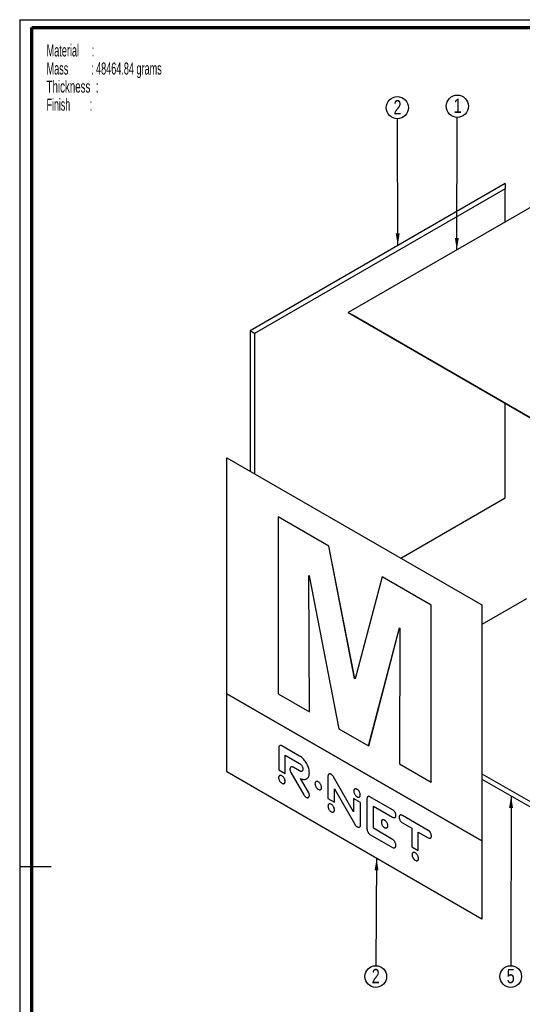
# Paper-space layout 'MA-KB-Cube' of a CAD drawing. Header units: millimetres. Extents: x 7 to 203, y 7 to 289.
# Tile 2 of 5: x 7 to 90, y 125 to 289. Entities that reach past the tile are written whole.
import ezdxf

# ---------------------------------------------------------------- set-up
doc = ezdxf.new("R2010")
doc.units = ezdxf.units.MM
for name, color, linetype in [('FORMAT', 7, 'Continuous'), ('LAYER2', 7, 'Continuous'), ('LOGO', 7, 'Continuous')]:
    doc.layers.add(name, color=color, linetype=linetype)
doc.styles.add('SLDTEXTSTYLE1', font='TXT', dxfattribs={"width": 0.75})
doc.styles.add('SLDTEXTSTYLE14', font='TXT', dxfattribs={"width": 0.565172})
doc.styles.add('SLDTEXTSTYLE5', font='TXT', dxfattribs={"width": 0.5675})
doc.styles.add('SLDTEXTSTYLE7', font='TXT', dxfattribs={"width": 0.605})
doc.styles.add('SLDTEXTSTYLE8', font='TXT', dxfattribs={"width": 0.549})
doc.dimstyles.new('SLDDIMSTYLE2', dxfattribs={"dimtxt": 0.18, "dimasz": 2, "dimexe": 0, "dimexo": 0.0625, "dimgap": 0, "dimtad": 0, "dimtih": 1, "dimtoh": 1, "dimdec": 0, "dimrnd": 1e-09, "dimzin": 0, "dimdsep": 46, "dimtxsty": 'Standard', "dimsah": 1, "dimcen": 0.09, "dimadec": 0, "dimazin": 0, "dimtfac": 2, "dimtdec": 0, "dimtofl": 0, "dimtmove": 0, "dimatfit": 3, "dimfxl": 1, "dimfrac": 2, "dimtolj": 1, "dimtzin": 0, "dimarcsym": 0})

# ---------------------------------------------------------------- blocks, each defined once
blk = doc.blocks.new('SW_NOTE_0_83')
at = {"layer": 'FORMAT', "color": 0, "char_height": 2, "attachment_point": 1}
for s, insert, style in [('Material     :', (0, 2.58), 'SLDTEXTSTYLE5'), ('Mass         : 48464.84 grams', (0, -0.42), 'SLDTEXTSTYLE14'), ('Thickness  :', (0, -3.42), 'SLDTEXTSTYLE7'), ('Finish        :', (0, -6.42), 'SLDTEXTSTYLE8')]:
    blk.add_mtext(s, dxfattribs=dict(at, insert=insert, style=style))
blk = doc.blocks.new('SW_NOTE_0_84')
at = {"layer": 'LOGO', "color": 0}
blk.add_circle((-0.01, -1.8), 1.8, dxfattribs=at)
at = {"layer": 'LOGO', "color": 0, "insert": (-0.01, -0.53), "char_height": 2.38, "attachment_point": 2, "style": 'SLDTEXTSTYLE1'}
blk.add_mtext('2', dxfattribs=at)
blk = doc.blocks.new('SW_NOTE_0_87')
at = {"layer": 'LOGO', "color": 0}
blk.add_circle((0, -1.8), 1.8, dxfattribs=at)
at = {"layer": 'LOGO', "color": 0, "insert": (0, -0.53), "char_height": 2.38, "attachment_point": 2, "style": 'SLDTEXTSTYLE1'}
blk.add_mtext('5', dxfattribs=at)
blk = doc.blocks.new('SW_NOTE_0_88')
at = {"layer": 'LOGO', "color": 0}
blk.add_circle((0.01, 1.85), 1.85, dxfattribs=at)
at = {"layer": 'LOGO', "color": 0, "insert": (0.07, 3.12), "char_height": 2.38, "attachment_point": 2, "style": 'SLDTEXTSTYLE1'}
blk.add_mtext('1', dxfattribs=at)
blk = doc.blocks.new('SW_NOTE_0_91')
at = {"layer": 'LOGO', "color": 0}
blk.add_circle((0, 1.85), 1.85, dxfattribs=at)
at = {"layer": 'LOGO', "color": 0, "insert": (0.02, 3.11), "char_height": 2.38, "attachment_point": 2, "style": 'SLDTEXTSTYLE1'}
blk.add_mtext('2', dxfattribs=at)

psp = doc.layouts.new('MA-KB-Cube')

# ---------------------------------------------------------------- linework, layer by layer
at = {"color": 7, "linetype": 'Continuous', "lineweight": 25}
for p, q in [((103.94, 264.81), (61.51, 240.31)), ((87.6, 261.77), (45.18, 237.28)), ((87.6, 260.91), (45.93, 236.85)), ((87.6, 261.77), (87.6, 260.91)), ((87.6, 255.38), (87.6, 260.91)), ((61.51, 240.31), (103.94, 215.82)), ((61.51, 240.31), (103.94, 215.82)), ((61.51, 240.31), (61.51, 240.31)), ((62.27, 239.87), (61.51, 240.31)), ((103.94, 215.82), (62.27, 239.87)), ((45.18, 237.28), (45.18, 213.97)), ((45.93, 236.85), (45.18, 237.28)), ((45.93, 236.85), (45.93, 213.54)), ((87.6, 209.52), (87.6, 225.25)), ((41.33, 176.95), (41.33, 216.19)), ((41.33, 216.19), (83.74, 191.71)), ((70.24, 199.5), (87.6, 209.52)), ((70.24, 199.5), (87.6, 209.52)), ((87.6, 209.52), (87.6, 209.52)), ((58.3, 201.47), (49.86, 206.34)), ((49.86, 206.34), (49.86, 176.95)), ((58.3, 201.46), (49.86, 206.34)), ((49.86, 206.34), (49.86, 206.34)), ((62.59, 179.47), (58.3, 201.47)), ((58.3, 201.47), (58.3, 201.46)), ((62.58, 179.47), (58.3, 201.46)), ((55.09, 173.94), (54.97, 196.6)), ((54.97, 196.6), (55.03, 196.57)), ((55.08, 173.93), (54.97, 196.6)), ((55.03, 196.57), (59.95, 171.13)), ((67.13, 196.36), (62.64, 179.43)), ((67.14, 196.37), (67.13, 196.36)), ((75.3, 191.65), (67.13, 196.36)), ((75.31, 191.65), (67.14, 196.37)), ((75.3, 162.26), (75.3, 191.65)), ((75.31, 191.65), (75.3, 191.65)), ((75.31, 162.27), (75.31, 191.65)), ((91.18, 192.72), (83.74, 188.43)), ((83.74, 191.71), (83.74, 152.46)), ((64.9, 168.27), (70.06, 187.89)), ((64.91, 168.27), (70.06, 187.89)), ((70.11, 187.86), (70.03, 165.31)), ((70.06, 187.89), (70.11, 187.86)), ((62.64, 179.43), (62.58, 179.47)), ((62.59, 179.47), (62.58, 179.47)), ((62.64, 179.44), (62.59, 179.47)), ((41.32, 163.94), (41.32, 176.95)), ((41.32, 176.95), (83.74, 152.46)), ((41.32, 176.95), (41.33, 176.95)), ((83.74, 152.46), (41.33, 176.95)), ((49.86, 176.95), (55.08, 173.93)), ((55.09, 173.94), (55.08, 173.93)), ((59.95, 171.13), (64.9, 168.27)), ((49.95, 167.95), (49.95, 164.26)), ((53.43, 166.57), (50.47, 168.28)), ((53.43, 166.57), (50.47, 168.28)), ((50.47, 168.28), (50.47, 168.28)), ((64.91, 168.27), (64.9, 168.27)), ((51.01, 166.73), (53.43, 165.34)), ((51.01, 163.65), (51.01, 166.73)), ((51.02, 163.65), (51.02, 166.73)), ((53.43, 166.57), (53.43, 166.57)), ((83.74, 139.45), (41.32, 163.94)), ((49.95, 164.26), (51.01, 163.65)), ((51.97, 164.75), (51.97, 164.75)), ((51.97, 163.86), (54.12, 160.13)), ((53.43, 164.1), (52.35, 164.73)), ((52.35, 164.73), (52.35, 164.72)), ((53.43, 164.1), (52.35, 164.72)), ((53.43, 164.1), (53.43, 164.1)), ((55.05, 163.77), (55.04, 163.77)), ((70.03, 165.31), (75.3, 162.26)), ((51.02, 163.65), (51.01, 163.65)), ((51.01, 162.36), (51.01, 162.36)), ((54.89, 160.56), (53.55, 162.87)), ((54.89, 160.57), (53.56, 162.87)), ((58.13, 163.22), (58.13, 159.54)), ((58.66, 163.54), (58.66, 163.54)), ((62.4, 157.29), (59.04, 163.14)), ((62.4, 157.28), (59.04, 163.14)), ((59.04, 163.14), (59.04, 163.14)), ((75.31, 162.27), (75.3, 162.26)), ((83.74, 163.64), (103.94, 151.98)), ((83.74, 162.76), (103.94, 151.11)), ((54.89, 160.57), (54.89, 160.56)), ((57.06, 161.35), (57.06, 161.35)), ((59.2, 158.92), (59.2, 161.1)), ((59.2, 161.1), (62.59, 155.24)), ((59.2, 158.92), (59.2, 161.1)), ((54.89, 159.69), (54.89, 159.69)), ((58.13, 159.54), (59.2, 158.92)), ((59.2, 158.92), (59.2, 158.92)), ((63.56, 158.87), (62.4, 159.54)), ((62.4, 159.54), (62.4, 157.28)), ((63.56, 158.87), (62.4, 159.54)), ((62.4, 159.54), (62.4, 159.54)), ((63.52, 160.11), (63.52, 160.11)), ((63.56, 155.12), (63.56, 158.87)), ((63.56, 155.12), (63.56, 158.87)), ((63.56, 158.87), (63.56, 158.87)), ((64.63, 159.47), (64.63, 154.5)), ((68.9, 157.64), (65.13, 159.81)), ((68.9, 157.64), (65.13, 159.81)), ((65.13, 159.81), (65.13, 159.81)), ((59.22, 157.63), (59.21, 157.63)), ((65.69, 154.56), (65.69, 158.26)), ((65.69, 158.26), (68.9, 156.41)), ((65.7, 154.56), (65.7, 158.25)), ((68.9, 157.64), (68.9, 157.64)), ((69.44, 156.71), (69.44, 156.71)), ((74.82, 154.22), (70.51, 156.71)), ((74.82, 154.22), (70.51, 156.71)), ((70.51, 156.71), (70.51, 156.71)), ((63.56, 155.12), (63.56, 155.12)), ((68.9, 152.71), (65.69, 154.56)), ((65.7, 154.56), (65.69, 154.56)), ((68.9, 152.71), (65.7, 154.56)), ((68.09, 154.99), (68.09, 154.99)), ((70.51, 155.47), (72.1, 154.56)), ((72.1, 154.56), (72.1, 151.47)), ((73.17, 150.86), (73.17, 153.94)), ((73.17, 150.86), (73.17, 153.94)), ((73.17, 153.94), (74.82, 152.99)), ((74.82, 154.22), (74.82, 154.22)), ((65.13, 153.55), (68.9, 151.37)), ((68.9, 152.71), (68.9, 152.71)), ((75.36, 153.3), (75.36, 153.29)), ((83.74, 152.46), (83.74, 139.45)), ((83.74, 152.46), (83.74, 152.46)), ((69.44, 151.73), (69.44, 151.73)), ((72.1, 151.47), (73.17, 150.86)), ((73.17, 150.86), (73.17, 150.86)), ((73.21, 149.55), (73.2, 149.55))]:
    psp.add_line(p, q, dxfattribs=at)
for points, knots in [([(50.09, 168.29), (50.08, 168.29), (50.04, 168.27), (50, 168.2), (49.95, 168.09), (49.95, 167.99), (49.95, 167.95)], [0, 0, 0, 0, 0.08069, 0.37981, 0.685078, 1, 1, 1, 1]), ([(50.47, 168.28), (50.42, 168.3), (50.31, 168.35), (50.19, 168.35), (50.13, 168.32), (50.11, 168.3)], [0, 0, 0, 0, 0.391733, 0.768031, 1, 1, 1, 1]), ([(50.47, 168.28), (50.42, 168.3), (50.31, 168.35), (50.18, 168.35), (50.13, 168.32), (50.11, 168.3)], [0, 0, 0, 0, 0.391733, 0.768031, 1, 1, 1, 1]), ([(55.05, 163.77), (55.04, 163.88), (55.03, 164.11), (54.95, 164.48), (54.83, 164.85), (54.67, 165.2), (54.47, 165.54), (54.24, 165.86), (53.99, 166.14), (53.72, 166.39), (53.53, 166.51), (53.43, 166.57)], [0, 0, 0, 0, 0.1158861, 0.2286077, 0.3394536, 0.4493269, 0.5588902, 0.6667713, 0.7755808, 0.8862275, 1, 1, 1, 1]), ([(55.04, 163.77), (55.04, 163.88), (55.03, 164.11), (54.95, 164.48), (54.83, 164.85), (54.66, 165.2), (54.47, 165.54), (54.24, 165.86), (53.99, 166.14), (53.71, 166.39), (53.52, 166.51), (53.43, 166.57)], [0, 0, 0, 0, 0.1158861, 0.2286077, 0.3394536, 0.4493269, 0.5588902, 0.6667713, 0.7755808, 0.8862275, 1, 1, 1, 1]), ([(51.97, 164.75), (51.94, 164.72), (51.87, 164.66), (51.82, 164.52), (51.81, 164.35), (51.84, 164.18), (51.89, 164.02), (51.94, 163.91), (51.97, 163.86)], [0, 0, 0, 0, 0.190738, 0.375799, 0.559092, 0.703556, 0.849727, 1, 1, 1, 1]), ([(52.35, 164.73), (52.32, 164.74), (52.24, 164.78), (52.1, 164.8), (52.02, 164.77), (51.97, 164.75)], [0, 0, 0, 0, 0.2716181, 0.5495596, 1, 1, 1, 1]), ([(52.35, 164.72), (52.31, 164.74), (52.24, 164.78), (52.1, 164.8), (52.02, 164.77), (51.97, 164.75)], [0, 0, 0, 0, 0.2716181, 0.5495596, 1, 1, 1, 1]), ([(53.43, 165.34), (53.48, 165.3), (53.59, 165.23), (53.73, 165.06), (53.84, 164.89), (53.91, 164.72), (53.96, 164.56), (53.96, 164.46), (53.97, 164.41)], [0, 0, 0, 0, 0.191626, 0.376331, 0.55856, 0.702336, 0.848534, 1, 1, 1, 1]), ([(53.97, 164.41), (53.96, 164.35), (53.95, 164.23), (53.88, 164.11), (53.78, 164.04), (53.67, 164.02), (53.55, 164.04), (53.47, 164.08), (53.43, 164.1)], [0, 0, 0, 0, 0.191474, 0.375688, 0.557765, 0.70178, 0.848365, 1, 1, 1, 1]), ([(53.78, 164.05), (53.78, 164.05), (53.75, 164.03), (53.67, 164.03), (53.56, 164.04), (53.47, 164.08), (53.43, 164.1)], [0, 0, 0, 0, 0.031995, 0.347228, 0.668086, 1, 1, 1, 1]), ([(54.6, 162.8), (54.64, 162.82), (54.73, 162.87), (54.85, 163.01), (54.96, 163.21), (55.03, 163.46), (55.04, 163.66), (55.04, 163.77)], [0, 0, 0, 0, 0.120098, 0.332357, 0.547511, 0.768775, 1, 1, 1, 1]), ([(54.61, 162.8), (54.64, 162.82), (54.73, 162.87), (54.85, 163.01), (54.96, 163.21), (55.03, 163.47), (55.04, 163.67), (55.05, 163.77)], [0, 0, 0, 0, 0.120098, 0.332357, 0.547511, 0.768775, 1, 1, 1, 1]), ([(51.01, 162.36), (51, 162.42), (51, 162.53), (50.94, 162.72), (50.85, 162.9), (50.74, 163.06), (50.61, 163.2), (50.47, 163.3), (50.33, 163.36), (50.2, 163.37), (50.08, 163.34), (50, 163.26), (49.94, 163.14), (49.93, 163.04), (49.93, 162.98)], [0, 0, 0, 0, 0.08554, 0.168258, 0.249878, 0.331517, 0.414292, 0.499929, 0.58564, 0.668457, 0.750116, 0.831742, 0.91446, 1, 1, 1, 1]), ([(49.93, 162.98), (49.93, 162.93), (49.94, 162.81), (50, 162.63), (50.08, 162.45), (50.2, 162.29), (50.33, 162.15), (50.47, 162.04), (50.61, 161.98), (50.74, 161.97), (50.85, 162.01), (50.94, 162.09), (51, 162.2), (51, 162.31), (51.01, 162.36)], [0, 0, 0, 0, 0.085632, 0.168398, 0.250029, 0.331659, 0.414425, 0.500071, 0.585643, 0.668366, 0.749977, 0.831602, 0.914367, 1, 1, 1, 1]), ([(51.01, 162.36), (51.01, 162.42), (51, 162.54), (50.94, 162.72), (50.86, 162.9), (50.75, 163.06), (50.61, 163.2), (50.47, 163.3), (50.33, 163.36), (50.2, 163.37), (50.12, 163.36), (50.09, 163.33), (50.09, 163.33)], [0, 0, 0, 0, 0.113282, 0.222825, 0.330915, 0.43903, 0.54865, 0.662059, 0.775566, 0.885242, 0.993383, 1, 1, 1, 1]), ([(50.85, 162.01), (50.85, 162.01), (50.89, 162.03), (50.94, 162.09), (51, 162.2), (51.01, 162.31), (51.01, 162.36)], [0, 0, 0, 0, 0.0197419, 0.3397685, 0.6642632, 1, 1, 1, 1]), ([(53.55, 162.87), (53.64, 162.83), (53.82, 162.75), (54.08, 162.69), (54.32, 162.69), (54.49, 162.73), (54.56, 162.78), (54.58, 162.79)], [0, 0, 0, 0, 0.240031, 0.472853, 0.700188, 0.923724, 1, 1, 1, 1]), ([(57.06, 161.35), (57.06, 161.41), (57.05, 161.52), (56.99, 161.71), (56.91, 161.89), (56.8, 162.05), (56.67, 162.19), (56.52, 162.29), (56.38, 162.35), (56.25, 162.36), (56.14, 162.33), (56.05, 162.25), (56, 162.13), (55.99, 162.03), (55.98, 161.97)], [0, 0, 0, 0, 0.085517, 0.168252, 0.249897, 0.331538, 0.414277, 0.499843, 0.585452, 0.668273, 0.750001, 0.831712, 0.914479, 1, 1, 1, 1]), ([(57.06, 161.35), (57.06, 161.41), (57.05, 161.53), (56.99, 161.71), (56.91, 161.89), (56.8, 162.05), (56.67, 162.19), (56.53, 162.29), (56.38, 162.36), (56.25, 162.36), (56.17, 162.35), (56.14, 162.32), (56.14, 162.32)], [0, 0, 0, 0, 0.113274, 0.222863, 0.331007, 0.439147, 0.548742, 0.66208, 0.775475, 0.885178, 0.993433, 1, 1, 1, 1]), ([(58.27, 163.56), (58.26, 163.55), (58.23, 163.54), (58.18, 163.47), (58.14, 163.36), (58.13, 163.27), (58.13, 163.22)], [0, 0, 0, 0, 0.051679, 0.360072, 0.674416, 1, 1, 1, 1]), ([(58.66, 163.54), (58.61, 163.56), (58.51, 163.61), (58.37, 163.62), (58.31, 163.58), (58.29, 163.57)], [0, 0, 0, 0, 0.380532, 0.746224, 1, 1, 1, 1]), ([(58.66, 163.54), (58.61, 163.56), (58.5, 163.61), (58.37, 163.62), (58.31, 163.58), (58.29, 163.56)], [0, 0, 0, 0, 0.380532, 0.746224, 1, 1, 1, 1]), ([(59.04, 163.14), (59.01, 163.18), (58.95, 163.28), (58.86, 163.39), (58.76, 163.48), (58.7, 163.52), (58.66, 163.54)], [0, 0, 0, 0, 0.27564, 0.550318, 0.770569, 1, 1, 1, 1]), ([(59.04, 163.14), (59.01, 163.18), (58.95, 163.28), (58.85, 163.39), (58.76, 163.48), (58.69, 163.52), (58.66, 163.54)], [0, 0, 0, 0, 0.27564, 0.550318, 0.770569, 1, 1, 1, 1]), ([(54.89, 159.69), (54.92, 159.72), (54.99, 159.77), (55.04, 159.92), (55.05, 160.08), (55.02, 160.25), (54.97, 160.41), (54.92, 160.51), (54.89, 160.57)], [0, 0, 0, 0, 0.191653, 0.376239, 0.558449, 0.702315, 0.848611, 1, 1, 1, 1]), ([(54.89, 159.69), (54.92, 159.71), (54.99, 159.77), (55.04, 159.91), (55.05, 160.08), (55.02, 160.24), (54.97, 160.41), (54.91, 160.51), (54.89, 160.56)], [0, 0, 0, 0, 0.191653, 0.376239, 0.558449, 0.702315, 0.848611, 1, 1, 1, 1]), ([(55.98, 161.97), (55.99, 161.92), (56, 161.8), (56.05, 161.62), (56.14, 161.44), (56.25, 161.28), (56.38, 161.14), (56.52, 161.04), (56.67, 160.98), (56.8, 160.96), (56.91, 161), (56.99, 161.08), (57.05, 161.19), (57.06, 161.3), (57.06, 161.35)], [0, 0, 0, 0, 0.085524, 0.16826, 0.249937, 0.331654, 0.414498, 0.500157, 0.585773, 0.668535, 0.750165, 0.831776, 0.91448, 1, 1, 1, 1]), ([(56.91, 161.01), (56.94, 161.03), (57, 161.08), (57.05, 161.2), (57.06, 161.3), (57.06, 161.35)], [0, 0, 0, 0, 0.3130435, 0.6507735, 1, 1, 1, 1]), ([(63.52, 160.11), (63.51, 160.17), (63.51, 160.28), (63.45, 160.47), (63.36, 160.64), (63.25, 160.81), (63.12, 160.95), (62.98, 161.05), (62.84, 161.11), (62.71, 161.12), (62.59, 161.09), (62.51, 161.01), (62.45, 160.89), (62.44, 160.79), (62.44, 160.73)], [0, 0, 0, 0, 0.085608, 0.168334, 0.24992, 0.331506, 0.414233, 0.499841, 0.58555, 0.668365, 0.750019, 0.831646, 0.91439, 1, 1, 1, 1]), ([(62.44, 160.73), (62.44, 160.68), (62.45, 160.56), (62.51, 160.38), (62.59, 160.2), (62.71, 160.04), (62.84, 159.9), (62.98, 159.79), (63.12, 159.73), (63.25, 159.72), (63.36, 159.76), (63.45, 159.83), (63.51, 159.95), (63.51, 160.06), (63.52, 160.11)], [0, 0, 0, 0, 0.085643, 0.168364, 0.249953, 0.331584, 0.414409, 0.500159, 0.585808, 0.668545, 0.750108, 0.831656, 0.914359, 1, 1, 1, 1]), ([(63.52, 160.11), (63.52, 160.17), (63.51, 160.28), (63.45, 160.47), (63.37, 160.65), (63.26, 160.81), (63.13, 160.95), (62.98, 161.05), (62.84, 161.11), (62.71, 161.12), (62.63, 161.11), (62.6, 161.08), (62.6, 161.08)], [0, 0, 0, 0, 0.113374, 0.222931, 0.330978, 0.439025, 0.548582, 0.661955, 0.775463, 0.885138, 0.993274, 1, 1, 1, 1]), ([(54.12, 160.13), (54.17, 160.06), (54.25, 159.94), (54.4, 159.79), (54.54, 159.7), (54.67, 159.65), (54.79, 159.65), (54.85, 159.67), (54.89, 159.69)], [0, 0, 0, 0, 0.191311, 0.376084, 0.558643, 0.702668, 0.848902, 1, 1, 1, 1]), ([(63.37, 159.77), (63.4, 159.79), (63.45, 159.84), (63.51, 159.95), (63.52, 160.06), (63.52, 160.11)], [0, 0, 0, 0, 0.312099, 0.650049, 1, 1, 1, 1]), ([(64.79, 159.84), (64.77, 159.83), (64.71, 159.8), (64.64, 159.68), (64.63, 159.54), (64.63, 159.47)], [0, 0, 0, 0, 0.155407, 0.567299, 1, 1, 1, 1]), ([(65.13, 159.81), (65.08, 159.84), (64.98, 159.89), (64.86, 159.89), (64.81, 159.86), (64.8, 159.85)], [0, 0, 0, 0, 0.424198, 0.826544, 1, 1, 1, 1]), ([(65.13, 159.81), (65.08, 159.84), (64.98, 159.88), (64.86, 159.89), (64.81, 159.85), (64.8, 159.84)], [0, 0, 0, 0, 0.424198, 0.826544, 1, 1, 1, 1]), ([(59.21, 157.63), (59.21, 157.68), (59.2, 157.8), (59.14, 157.98), (59.06, 158.16), (58.95, 158.32), (58.82, 158.46), (58.67, 158.56), (58.53, 158.63), (58.4, 158.64), (58.29, 158.6), (58.2, 158.52), (58.15, 158.41), (58.14, 158.3), (58.14, 158.25)], [0, 0, 0, 0, 0.08552, 0.168231, 0.249861, 0.331518, 0.414307, 0.499937, 0.585565, 0.668384, 0.750084, 0.831748, 0.914477, 1, 1, 1, 1]), ([(58.14, 158.25), (58.14, 158.19), (58.15, 158.08), (58.2, 157.89), (58.29, 157.71), (58.4, 157.55), (58.53, 157.41), (58.67, 157.31), (58.82, 157.25), (58.95, 157.24), (59.06, 157.27), (59.14, 157.35), (59.2, 157.47), (59.21, 157.57), (59.21, 157.63)], [0, 0, 0, 0, 0.085615, 0.168392, 0.250062, 0.331733, 0.4145, 0.500063, 0.585628, 0.668365, 0.749994, 0.831629, 0.914387, 1, 1, 1, 1]), ([(59.22, 157.63), (59.21, 157.69), (59.2, 157.8), (59.15, 157.98), (59.06, 158.16), (58.95, 158.32), (58.82, 158.46), (58.68, 158.57), (58.53, 158.63), (58.4, 158.64), (58.32, 158.62), (58.29, 158.59), (58.29, 158.59)], [0, 0, 0, 0, 0.113221, 0.222724, 0.330794, 0.438901, 0.548506, 0.661873, 0.775236, 0.884882, 0.993045, 1, 1, 1, 1]), ([(59.05, 157.28), (59.05, 157.28), (59.09, 157.29), (59.15, 157.35), (59.2, 157.47), (59.21, 157.57), (59.22, 157.63)], [0, 0, 0, 0, 0.019192, 0.339457, 0.66413, 1, 1, 1, 1]), ([(69.44, 156.71), (69.43, 156.78), (69.43, 156.9), (69.35, 157.11), (69.26, 157.29), (69.14, 157.44), (69.03, 157.56), (68.94, 157.61), (68.9, 157.64)], [0, 0, 0, 0, 0.19137, 0.375498, 0.557535, 0.701569, 0.848228, 1, 1, 1, 1]), ([(69.44, 156.71), (69.43, 156.78), (69.42, 156.9), (69.35, 157.11), (69.25, 157.29), (69.14, 157.44), (69.02, 157.56), (68.94, 157.61), (68.9, 157.64)], [0, 0, 0, 0, 0.19137, 0.375498, 0.557535, 0.701569, 0.848228, 1, 1, 1, 1]), ([(68.09, 154.99), (68.09, 155.04), (68.08, 155.16), (68.02, 155.34), (67.94, 155.52), (67.83, 155.68), (67.7, 155.82), (67.55, 155.92), (67.41, 155.99), (67.28, 156), (67.17, 155.96), (67.08, 155.88), (67.03, 155.77), (67.02, 155.66), (67.02, 155.61)], [0, 0, 0, 0, 0.085512, 0.168259, 0.249933, 0.331613, 0.414383, 0.499949, 0.585626, 0.668433, 0.750105, 0.831758, 0.91449, 1, 1, 1, 1]), ([(67.02, 155.61), (67.02, 155.55), (67.03, 155.44), (67.08, 155.25), (67.17, 155.07), (67.28, 154.91), (67.41, 154.77), (67.55, 154.67), (67.7, 154.61), (67.83, 154.6), (67.94, 154.63), (68.02, 154.71), (68.08, 154.83), (68.09, 154.93), (68.09, 154.99)], [0, 0, 0, 0, 0.085513, 0.168213, 0.249833, 0.331494, 0.414323, 0.500051, 0.585668, 0.66846, 0.750129, 0.831769, 0.914485, 1, 1, 1, 1]), ([(68.09, 154.99), (68.09, 155.04), (68.08, 155.16), (68.03, 155.34), (67.94, 155.52), (67.83, 155.68), (67.7, 155.82), (67.56, 155.93), (67.41, 155.99), (67.28, 156), (67.21, 155.97), (67.18, 155.96)], [0, 0, 0, 0, 0.114772, 0.225832, 0.335453, 0.445082, 0.556173, 0.671018, 0.786012, 0.897152, 1, 1, 1, 1]), ([(68.9, 156.41), (68.95, 156.38), (69.06, 156.33), (69.18, 156.32), (69.24, 156.35), (69.25, 156.36)], [0, 0, 0, 0, 0.41328, 0.811479, 1, 1, 1, 1]), ([(69.27, 156.37), (69.29, 156.38), (69.33, 156.39), (69.38, 156.46), (69.43, 156.57), (69.44, 156.67), (69.44, 156.71)], [0, 0, 0, 0, 0.128037, 0.412041, 0.700818, 1, 1, 1, 1]), ([(69.27, 156.37), (69.29, 156.37), (69.33, 156.39), (69.38, 156.46), (69.43, 156.57), (69.43, 156.66), (69.44, 156.71)], [0, 0, 0, 0, 0.128037, 0.412041, 0.700818, 1, 1, 1, 1]), ([(70.11, 156.73), (70.1, 156.73), (70.07, 156.71), (70.03, 156.65), (69.98, 156.54), (69.98, 156.45), (69.97, 156.4)], [0, 0, 0, 0, 0.033376, 0.34812, 0.66824, 1, 1, 1, 1]), ([(69.97, 156.4), (69.98, 156.34), (69.99, 156.21), (70.06, 156), (70.16, 155.82), (70.27, 155.67), (70.39, 155.56), (70.47, 155.5), (70.51, 155.47)], [0, 0, 0, 0, 0.191505, 0.375765, 0.557848, 0.701833, 0.848378, 1, 1, 1, 1]), ([(70.51, 156.71), (70.46, 156.73), (70.36, 156.78), (70.22, 156.79), (70.16, 156.75), (70.13, 156.74)], [0, 0, 0, 0, 0.373468, 0.733245, 1, 1, 1, 1]), ([(70.51, 156.71), (70.46, 156.73), (70.35, 156.78), (70.22, 156.79), (70.15, 156.75), (70.13, 156.74)], [0, 0, 0, 0, 0.373468, 0.733245, 1, 1, 1, 1]), ([(62.59, 155.24), (62.62, 155.19), (62.68, 155.09), (62.79, 154.98), (62.9, 154.88), (62.96, 154.84), (63, 154.82)], [0, 0, 0, 0, 0.269501, 0.552179, 0.777536, 1, 1, 1, 1]), ([(63, 154.82), (63.05, 154.8), (63.16, 154.74), (63.29, 154.74), (63.35, 154.77), (63.37, 154.78)], [0, 0, 0, 0, 0.393333, 0.779472, 1, 1, 1, 1]), ([(63.39, 154.79), (63.41, 154.79), (63.45, 154.81), (63.5, 154.87), (63.55, 154.98), (63.56, 155.07), (63.56, 155.12)], [0, 0, 0, 0, 0.100462, 0.397226, 0.695068, 1, 1, 1, 1]), ([(63.39, 154.78), (63.4, 154.79), (63.45, 154.8), (63.5, 154.87), (63.55, 154.98), (63.56, 155.07), (63.56, 155.12)], [0, 0, 0, 0, 0.100462, 0.397226, 0.695068, 1, 1, 1, 1]), ([(64.63, 154.5), (64.63, 154.44), (64.64, 154.31), (64.7, 154.1), (64.79, 153.91), (64.89, 153.75), (65.01, 153.63), (65.09, 153.57), (65.13, 153.55)], [0, 0, 0, 0, 0.193583, 0.382641, 0.566739, 0.708927, 0.851593, 1, 1, 1, 1]), ([(67.94, 154.64), (67.97, 154.67), (68.03, 154.71), (68.08, 154.83), (68.09, 154.93), (68.09, 154.99)], [0, 0, 0, 0, 0.312645, 0.650604, 1, 1, 1, 1]), ([(75.36, 153.3), (75.35, 153.36), (75.34, 153.49), (75.27, 153.69), (75.18, 153.87), (75.06, 154.02), (74.95, 154.14), (74.86, 154.19), (74.82, 154.22)], [0, 0, 0, 0, 0.191462, 0.375668, 0.557702, 0.701679, 0.848266, 1, 1, 1, 1]), ([(75.36, 153.29), (75.35, 153.36), (75.34, 153.49), (75.27, 153.69), (75.17, 153.87), (75.06, 154.02), (74.94, 154.14), (74.86, 154.19), (74.82, 154.22)], [0, 0, 0, 0, 0.191462, 0.375668, 0.557702, 0.701679, 0.848266, 1, 1, 1, 1]), ([(69.44, 151.73), (69.43, 151.8), (69.42, 151.93), (69.35, 152.14), (69.26, 152.34), (69.15, 152.49), (69.03, 152.62), (68.94, 152.68), (68.9, 152.71)], [0, 0, 0, 0, 0.189366, 0.377448, 0.563839, 0.70878, 0.853128, 1, 1, 1, 1]), ([(69.44, 151.73), (69.43, 151.79), (69.42, 151.93), (69.35, 152.14), (69.26, 152.33), (69.14, 152.49), (69.03, 152.62), (68.94, 152.68), (68.9, 152.71)], [0, 0, 0, 0, 0.189366, 0.377448, 0.563839, 0.70878, 0.853128, 1, 1, 1, 1]), ([(74.82, 152.99), (74.87, 152.96), (74.98, 152.91), (75.11, 152.91), (75.17, 152.94), (75.19, 152.95)], [0, 0, 0, 0, 0.388619, 0.76283, 1, 1, 1, 1]), ([(75.2, 152.96), (75.21, 152.96), (75.25, 152.98), (75.3, 153.05), (75.35, 153.15), (75.35, 153.25), (75.36, 153.29)], [0, 0, 0, 0, 0.093317, 0.388509, 0.688779, 1, 1, 1, 1]), ([(75.21, 152.96), (75.21, 152.96), (75.26, 152.98), (75.3, 153.05), (75.35, 153.15), (75.35, 153.25), (75.36, 153.3)], [0, 0, 0, 0, 0.093317, 0.388509, 0.688779, 1, 1, 1, 1]), ([(68.9, 151.37), (68.95, 151.35), (69.06, 151.3), (69.2, 151.31), (69.31, 151.37), (69.38, 151.47), (69.43, 151.58), (69.43, 151.68), (69.44, 151.73)], [0, 0, 0, 0, 0.185914, 0.369477, 0.555125, 0.702673, 0.850942, 1, 1, 1, 1]), ([(69.26, 151.36), (69.28, 151.36), (69.33, 151.39), (69.38, 151.47), (69.43, 151.58), (69.44, 151.68), (69.44, 151.73)], [0, 0, 0, 0, 0.158981, 0.437913, 0.718211, 1, 1, 1, 1]), ([(73.2, 149.55), (73.2, 149.61), (73.19, 149.72), (73.13, 149.91), (73.05, 150.08), (72.94, 150.24), (72.81, 150.38), (72.66, 150.49), (72.52, 150.55), (72.39, 150.56), (72.28, 150.53), (72.2, 150.45), (72.14, 150.33), (72.13, 150.22), (72.13, 150.17)], [0, 0, 0, 0, 0.08553, 0.168227, 0.249819, 0.331435, 0.414214, 0.499904, 0.585697, 0.668534, 0.750176, 0.831773, 0.91447, 1, 1, 1, 1]), ([(72.13, 150.17), (72.13, 150.11), (72.14, 150), (72.2, 149.82), (72.28, 149.64), (72.39, 149.48), (72.52, 149.34), (72.66, 149.23), (72.81, 149.17), (72.94, 149.16), (73.05, 149.19), (73.13, 149.27), (73.19, 149.39), (73.2, 149.5), (73.2, 149.55)], [0, 0, 0, 0, 0.085622, 0.168366, 0.24997, 0.331583, 0.414368, 0.500096, 0.585721, 0.668448, 0.750036, 0.831633, 0.914378, 1, 1, 1, 1]), ([(73.21, 149.55), (73.2, 149.61), (73.19, 149.72), (73.14, 149.91), (73.05, 150.08), (72.94, 150.25), (72.81, 150.39), (72.67, 150.49), (72.52, 150.55), (72.39, 150.56), (72.31, 150.54), (72.28, 150.52), (72.28, 150.52)], [0, 0, 0, 0, 0.1132702, 0.2227883, 0.3308422, 0.438929, 0.5485555, 0.6620361, 0.7756543, 0.885358, 0.993478, 1, 1, 1, 1]), ([(73.04, 149.2), (73.04, 149.2), (73.08, 149.21), (73.14, 149.28), (73.19, 149.39), (73.2, 149.5), (73.21, 149.55)], [0, 0, 0, 0, 0.020051, 0.339941, 0.66433, 1, 1, 1, 1])]:
    psp.add_open_spline(points, degree=3, knots=knots, dxfattribs=at)
at = {"layer": 'LAYER2', "lineweight": 70}
for p, q in [((8.85, 9.39), (8.85, 287.7)), ((8.85, 287.7), (201.35, 287.7))]:
    psp.add_line(p, q, dxfattribs=at)
at = {"layer": 'LOGO'}
for p, q in [((6.85, 289.02), (203.35, 289.02)), ((6.85, 289.02), (6.85, 7.39)), ((6.85, 148.2), (12.09, 148.2))]:
    psp.add_line(p, q, dxfattribs=at)

# ---------------------------------------------------------------- block references
at = {"layer": 'FORMAT', "color": 218}
psp.add_blockref('SW_NOTE_0_83', (11.33, 282.32), dxfattribs=at)
at = {"layer": 'LOGO'}
for name, p in [('SW_NOTE_0_91', (69.69, 272.54)), ('SW_NOTE_0_88', (79.65, 272.78)), ('SW_NOTE_0_84', (66.1, 131.72)), ('SW_NOTE_0_87', (88.54, 131.72))]:
    psp.add_blockref(name, p, dxfattribs=at)

# ---------------------------------------------------------------- leaders
for points in [[(69.75, 251.47), (69.69, 272.54)], [(79.57, 250.74), (79.65, 272.78)], [(88.6, 159.96), (88.54, 131.72)], [(66.23, 149.55), (66.1, 131.72)]]:
    psp.add_leader(points, dimstyle='SLDDIMSTYLE2', dxfattribs=at)

doc.saveas('drawing.dxf')
